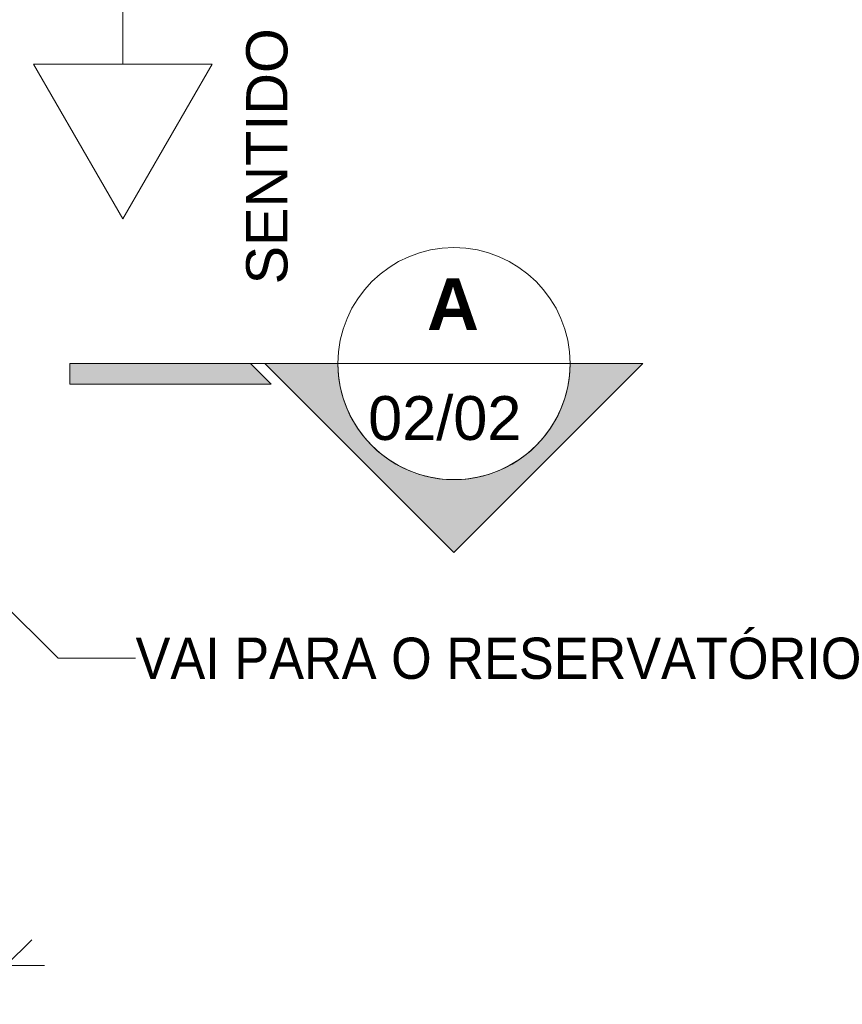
# Model space of a CAD drawing. Header units: metres. Extents: x -17.4 to -12.3, y -17 to 1.
# Tile 7 of 72: x -13.833 to -13.514, y -16.936 to -16.555. Entities that reach past the tile are written whole.
import ezdxf

# ---------------------------------------------------------------- set-up
doc = ezdxf.new("R2010")
doc.units = ezdxf.units.M
doc.linetypes.add('Traço ponto', pattern=[0.015875, 0.00635, -0.004763, 0, -0.004763])
for name, color, linetype, lineweight in [('A-ANNO-DIMS', 7, 'Continuous', 9), ('A-ANNO-DIMS-10', 7, 'Continuous', 9), ('A-DETL-THIN', 7, 'Continuous', 5), ('G-ANNO-SYMB', 7, 'Continuous', 9), ('G-ANNO-TEXT', 7, 'Continuous', 9)]:
    doc.layers.add(name, color=color, linetype=linetype, lineweight=lineweight)
doc.styles.add('Arial_7', font='arial.ttf', dxfattribs={"height": 0.025})
doc.styles.add('Arial_8', font='arial.ttf', dxfattribs={"height": 0.016})
doc.styles.add('Arial_9', font='arial.ttf', dxfattribs={"height": 0.017})
doc.styles.add('Arial_B', font='arial.ttf', dxfattribs={"height": 0.02})
doc.dimstyles.new('Com_linha__ref__contínua__-_Cor_Vermelha_Arial_2_5mm_5', dxfattribs={"dimscale": 0.3048, "dimtxt": 0.025506, "dimasz": 0.065617, "dimexe": 0.049213, "dimexo": 0.049213, "dimgap": 0.004921, "dimtad": 1, "dimlfac": 100, "dimrnd": 0.01, "dimdsep": 46, "dimtxsty": 'Arial_7', "dimblk1": 'OBLIQUE', "dimblk2": 'OBLIQUE', "dimsah": 1, "dimcen": 0.09, "dimdle": 0.049213, "dimazin": 0, "dimtfac": 1, "dimtdec": 4, "dimtix": 1, "dimtmove": 0, "dimatfit": 3, "dimfxl": 1, "dimtvp": 1, "dimtolj": 1, "dimtzin": 0, "dimarcsym": 2})

# ---------------------------------------------------------------- blocks, each defined once
blk = doc.blocks.new('DIMBLOCK13-DET_MURETA Copiar 1')
at = {"layer": 'A-ANNO-DIMS-10', "color": 242, "true_color": 0xbd2b2e}
for p, q in [((-13.95874, -16.92139), (-13.95874, -16.70797)), ((-13.83874, -16.92139), (-13.83874, -16.85547)), ((-13.95874, -16.92139), (-13.94874, -16.91139)), ((-13.83874, -16.92139), (-13.82874, -16.91139)), ((-13.97374, -16.92139), (-13.82374, -16.92139)), ((-13.95874, -16.92139), (-13.96874, -16.93139)), ((-13.95874, -16.92139), (-13.95874, -16.93639)), ((-13.83874, -16.92139), (-13.84874, -16.93139)), ((-13.83874, -16.92139), (-13.83874, -16.93639))]:
    blk.add_line(p, q, dxfattribs=at)
at = {"layer": 'A-ANNO-DIMS-10', "color": 0, "insert": (-13.91797, -16.88744), "char_height": 0.025, "width": 0.0461471, "attachment_point": 1, "line_spacing_factor": 0.941778, "style": 'Arial_7'}
blk.add_mtext('12', dxfattribs=at)
blk = doc.blocks.new('_Oblique')
at = {"color": 0, "linetype": 'ByBlock', "lineweight": -2}
blk.add_line((-0.5, -0.5), (0.5, 0.5), dxfattribs=at)
blk = doc.blocks.new('Corte - Extremidade superior do corte - Preenchido-319564-DET_MURETA Copiar 1')
at = {"layer": 'G-ANNO-SYMB'}
h = blk.add_hatch(color=256, dxfattribs=at)
edge = h.paths.add_edge_path()
edge.add_line((0.001328, 0), (-0.0015, 0))
edge.add_arc((-0.006, 0), 0.0045, 0, 180)
edge.add_line((-0.0105, 0), (-0.013328, 0))
edge.add_line((-0.013328, 0), (-0.006, 0.007328))
edge.add_line((-0.006, 0.007328), (0.001328, 0))
blk.add_hatch(color=256, dxfattribs=at).paths.add_polyline_path([(0.008894, 0), (0.001894, 0), (0.001094, 0.0008), (0.008894, 0.0008)])
at = {"layer": 'G-ANNO-SYMB', "lineweight": 18}
for p, q in [((-0.006, 0.007328), (-0.013328, 0)), ((-0.006, 0.007328), (-0.013328, 0)), ((-0.006, 0.007328), (0.001328, 0)), ((0.001328, 0), (-0.006, 0.007328)), ((0.008894, 0.0008), (0.001094, 0.0008)), ((0.001094, 0.0008), (0.001894, 0)), ((0.008894, 0), (0.008894, 0.0008)), ((-0.0015, 0), (0.001328, 0)), ((-0.0105, 0), (-0.013328, 0)), ((-0.013328, 0), (-0.0105, 0)), ((-0.0015, 0), (0.001328, 0)), ((0.001894, 0), (0.008894, 0))]:
    blk.add_line(p, q, dxfattribs=at)
for start, end in [(360, 180), (0, 180), (180, 360)]:
    blk.add_arc((-0.006, 0), 0.0045, start, end, dxfattribs=at)

msp = doc.modelspace()

# ---------------------------------------------------------------- linework, layer by layer
at = {"layer": 'A-DETL-THIN'}
for p, q in [((-13.79338, -16.3318), (-13.79338, -16.5718)), ((-13.82802, -16.5718), (-13.79338, -16.6318)), ((-13.75874, -16.5718), (-13.82802, -16.5718)), ((-13.79338, -16.6318), (-13.75874, -16.5718))]:
    msp.add_line(p, q, dxfattribs=at)
at = {"layer": 'G-ANNO-SYMB', "linetype": 'Traço ponto', "lineweight": 18}
msp.add_line((-14.2138, -16.68792), (-13.725, -16.68792), dxfattribs=at)
at = {"layer": 'G-ANNO-SYMB', "lineweight": 18}
msp.add_line((-13.71, -16.68792), (-13.62, -16.68792), dxfattribs=at)
at = {"layer": 'G-ANNO-TEXT'}
for p, q in [((-13.88614, -16.73506), (-13.81843, -16.80219)), ((-13.81843, -16.80219), (-13.78847, -16.80219))]:
    msp.add_line(p, q, dxfattribs=at)

# ---------------------------------------------------------------- block references
at = {"layer": 'G-ANNO-SYMB', "lineweight": 18, "xscale": 9.999999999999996, "yscale": 9.999999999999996, "zscale": 9.999999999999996, "rotation": 180}
msp.add_blockref('Corte - Extremidade superior do corte - Preenchido-319564-DET_MURETA Copiar 1', (-13.725, -16.68792), dxfattribs=at)

# ---------------------------------------------------------------- texts
at = {"layer": 'G-ANNO-SYMB', "attachment_point": 1}
for s, insert, char_height, width, style in [('\\fArial|b1|i0|c0|p34|;A', (-13.67547, -16.65489), 0.02, 0.0248523, 'Arial_B'), ('02/02', (-13.69828, -16.70052), 0.017, 0.0753586, 'Arial_9')]:
    msp.add_mtext(s, dxfattribs=dict(at, insert=insert, char_height=char_height, width=width, style=style))
at = {"layer": 'G-ANNO-TEXT', "insert": (-13.74558, -16.65719), "char_height": 0.016, "width": 0.2725738, "attachment_point": 1, "rotation": 90, "style": 'Arial_8'}
msp.add_mtext('SENTIDO DO FLUXO', dxfattribs=at)
at = {"layer": 'G-ANNO-TEXT', "insert": (-13.78847, -16.79419), "char_height": 0.016, "width": 0.38481, "attachment_point": 1, "style": 'Arial_8'}
msp.add_mtext('VAI PARA O RESERVATÓRIO', dxfattribs=at)

# ---------------------------------------------------------------- dimensions: what is measured, and where the dimension line sits
at = {"layer": 'A-ANNO-DIMS', "color": 242, "true_color": 0xbd2b2e}
dim = msp.add_linear_dim(base=(-13.83874, -16.92139), p1=(-13.95874, -16.69297), p2=(-13.83874, -16.84047), dimstyle='Com_linha__ref__contínua__-_Cor_Vermelha_Arial_2_5mm_5', override={"dimpost": '<>', "dimfxl": 0.190148}, dxfattribs=at)
dim.commit()
dim.dimension.update_dxf_attribs({"geometry": 'DIMBLOCK13-DET_MURETA Copiar 1', "text_midpoint": (-13.89874, -16.90734)})

doc.saveas('drawing.dxf')
